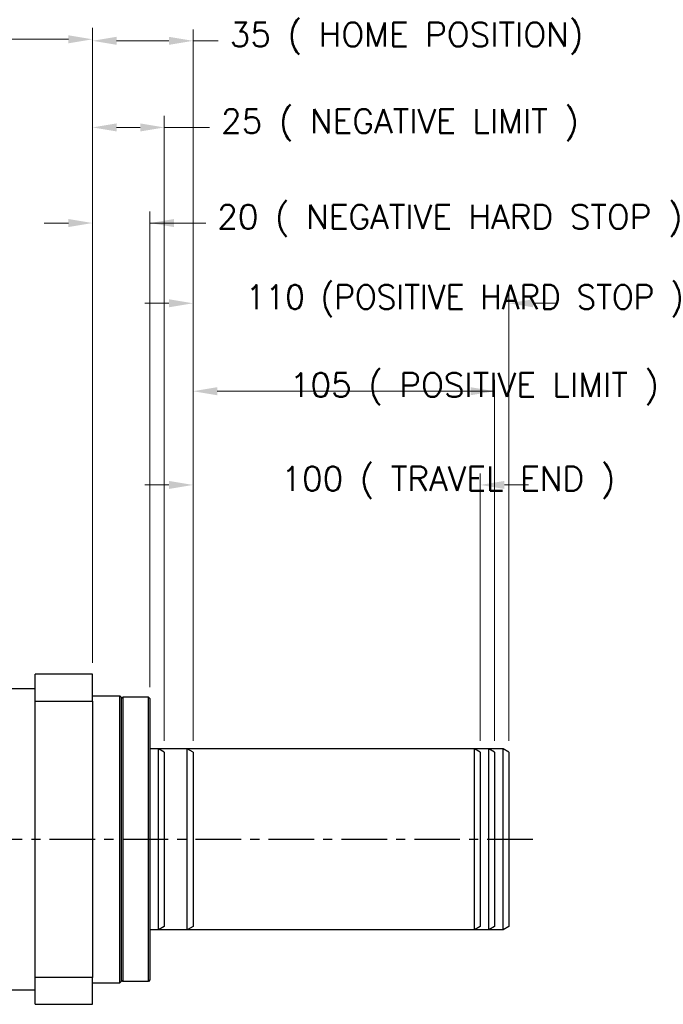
# Model space of a CAD drawing. Extents: x 22980 to 24665, y -7827 to -6639.
# Tile 4 of 20: x 23801 to 24025, y -7460 to -7117. Entities that reach past the tile are written whole.
import ezdxf

# ---------------------------------------------------------------- set-up
doc = ezdxf.new("R2010")
doc.units = 0
doc.header["$LTSCALE"] = 25.4
doc.linetypes.add('CENTER', pattern=[2, 1.25, -0.25, 0.25, -0.25])
doc.layers.get('0').update_dxf_attribs({"linetype": 'CONTINUOUS'})
doc.layers.get('Defpoints').update_dxf_attribs({"linetype": 'CONTINUOUS'})
doc.layers.add('ATA-CENTER', color=133, linetype='CENTER')
doc.layers.add('ATA-DIM', color=252, linetype='CONTINUOUS', lineweight=25)
doc.styles.get("Standard").update_dxf_attribs({"font": 'simplex.shx'})
doc.dimstyles.new('ata_A1', dxfattribs={"dimtxt": 4.2, "dimasz": 4.2, "dimexe": 2, "dimexo": 2, "dimgap": 2, "dimtad": 0, "dimtih": 1, "dimtoh": 1, "dimdec": 6, "dimdsep": 46, "dimtxsty": 'Standard', "dimcen": 0, "dimclrd": 252, "dimclre": 252, "dimclrt": 4, "dimadec": 6, "dimazin": 2, "dimtfac": 1, "dimtdec": 6, "dimtofl": 0, "dimtmove": 0, "dimatfit": 3, "dimfxl": 0, "dimtolj": 1, "dimtzin": 0, "dimlwd": 0, "dimlwe": 0, "dimarcsym": 0})

# ---------------------------------------------------------------- blocks, each defined once
blk = doc.blocks.new('*D19385')
at = {"layer": 'ATA-DIM', "color": 252, "lineweight": 0}
for p, q in [((23860.96, -7367.96), (23860.96, -7242.18)), ((23965.96, -7367.96), (23965.96, -7242.18)), ((23869.36, -7246.18), (23957.56, -7246.18)), ((23965.96, -7246.18), (23890.63, -7246.18))]:
    blk.add_line(p, q, dxfattribs=at)
at = {"layer": 'ATA-DIM', "color": 252}
for points in [[(23869.36, -7244.78), (23869.36, -7247.58), (23860.96, -7246.18)], [(23957.56, -7247.58), (23957.56, -7244.78), (23965.96, -7246.18)]]:
    blk.add_solid(points, dxfattribs=at)
at = {"layer": 'Defpoints', "color": 0}
for p in [(23965.96, -7246.18), (23860.96, -7371.96), (23965.96, -7371.96)]:
    blk.add_point(p, dxfattribs=at)
at = {"layer": 'ATA-DIM', "color": 4, "ltscale": 0.2, "insert": (23894.63, -7239.79), "char_height": 8.4, "attachment_point": 1}
blk.add_mtext('\\A1;105 ( POSITIVE LIMIT )', dxfattribs=at)
blk = doc.blocks.new('*D19383')
at = {"layer": 'ATA-DIM', "color": 252, "lineweight": 0}
for p, q in [((23860.96, -7367.96), (23860.96, -7211.53)), ((23970.96, -7367.96), (23970.96, -7211.53)), ((23852.56, -7215.53), (23844.16, -7215.53)), ((23979.36, -7215.53), (23987.76, -7215.53))]:
    blk.add_line(p, q, dxfattribs=at)
at = {"layer": 'ATA-DIM', "color": 252}
for points in [[(23852.56, -7216.93), (23852.56, -7214.13), (23860.96, -7215.53)], [(23979.36, -7214.13), (23979.36, -7216.93), (23970.96, -7215.53)]]:
    blk.add_solid(points, dxfattribs=at)
at = {"layer": 'Defpoints', "color": 0}
for p in [(23970.96, -7215.53), (23860.96, -7371.96), (23970.96, -7371.96)]:
    blk.add_point(p, dxfattribs=at)
at = {"layer": 'ATA-DIM', "color": 4, "ltscale": 0.2, "insert": (23879.21, -7209.14), "char_height": 8.4, "attachment_point": 1}
blk.add_mtext('\\A1;110 (POSITIVE HARD STOP )', dxfattribs=at)
blk = doc.blocks.new('*D19382')
at = {"layer": 'ATA-DIM', "color": 252, "lineweight": 0}
for p, q in [((23860.96, -7367.96), (23860.96, -7274.83)), ((23960.96, -7367.96), (23960.96, -7274.83)), ((23852.56, -7278.83), (23844.16, -7278.83)), ((23969.36, -7278.83), (23977.76, -7278.83))]:
    blk.add_line(p, q, dxfattribs=at)
at = {"layer": 'ATA-DIM', "color": 252}
for points in [[(23852.56, -7280.23), (23852.56, -7277.43), (23860.96, -7278.83)], [(23969.36, -7277.43), (23969.36, -7280.23), (23960.96, -7278.83)]]:
    blk.add_solid(points, dxfattribs=at)
at = {"layer": 'Defpoints', "color": 0}
for p in [(23960.96, -7278.83), (23860.96, -7371.96), (23960.96, -7371.96)]:
    blk.add_point(p, dxfattribs=at)
at = {"layer": 'ATA-DIM', "color": 4, "ltscale": 0.2, "insert": (23874.39, -7272.44), "char_height": 8.4, "attachment_point": 1}
blk.add_mtext('\\A1;   100 ( TRAVEL END )', dxfattribs=at)
blk = doc.blocks.new('*D19379')
at = {"layer": 'ATA-DIM', "color": 252, "lineweight": 0}
for p, q in [((23825.96, -7340.81), (23825.96, -7183.58)), ((23845.96, -7349.31), (23845.96, -7183.58)), ((23817.56, -7187.58), (23809.16, -7187.58)), ((23845.96, -7187.58), (23865.36, -7187.58)), ((23854.36, -7187.58), (23862.76, -7187.58))]:
    blk.add_line(p, q, dxfattribs=at)
at = {"layer": 'ATA-DIM', "color": 252}
for points in [[(23817.56, -7188.98), (23817.56, -7186.18), (23825.96, -7187.58)], [(23854.36, -7186.18), (23854.36, -7188.98), (23845.96, -7187.58)]]:
    blk.add_solid(points, dxfattribs=at)
at = {"layer": 'Defpoints', "color": 0}
for p in [(23845.96, -7187.58), (23825.96, -7344.81), (23845.96, -7353.31)]:
    blk.add_point(p, dxfattribs=at)
at = {"layer": 'ATA-DIM', "color": 4, "ltscale": 0.2, "insert": (23869.36, -7181.2), "char_height": 8.4, "attachment_point": 1}
blk.add_mtext('\\A1;20 ( NEGATIVE HARD STOP )', dxfattribs=at)
blk = doc.blocks.new('*D19381')
at = {"layer": 'ATA-DIM', "color": 252, "lineweight": 0}
for p, q in [((23825.96, -7340.81), (23825.96, -7120.08)), ((23860.96, -7367.96), (23860.96, -7120.08)), ((23834.36, -7124.08), (23852.56, -7124.08)), ((23860.96, -7124.08), (23869.73, -7124.08))]:
    blk.add_line(p, q, dxfattribs=at)
at = {"layer": 'ATA-DIM', "color": 252}
for points in [[(23834.36, -7122.68), (23834.36, -7125.48), (23825.96, -7124.08)], [(23852.56, -7125.48), (23852.56, -7122.68), (23860.96, -7124.08)]]:
    blk.add_solid(points, dxfattribs=at)
at = {"layer": 'Defpoints', "color": 0}
for p in [(23860.96, -7124.08), (23825.96, -7344.81), (23860.96, -7371.96)]:
    blk.add_point(p, dxfattribs=at)
at = {"layer": 'ATA-DIM', "color": 4, "ltscale": 0.2, "insert": (23873.73, -7117.69), "char_height": 8.4, "attachment_point": 1}
blk.add_mtext('\\A1;35 ( HOME POSITION)', dxfattribs=at)
blk = doc.blocks.new('*D19380')
at = {"layer": 'ATA-DIM', "color": 252, "lineweight": 0}
for p, q in [((23825.96, -7340.81), (23825.96, -7150.26)), ((23850.96, -7367.96), (23850.96, -7150.26)), ((23834.36, -7154.26), (23842.56, -7154.26)), ((23850.96, -7154.26), (23866.71, -7154.26))]:
    blk.add_line(p, q, dxfattribs=at)
at = {"layer": 'ATA-DIM', "color": 252}
for points in [[(23834.36, -7152.86), (23834.36, -7155.66), (23825.96, -7154.26)], [(23842.56, -7155.66), (23842.56, -7152.86), (23850.96, -7154.26)]]:
    blk.add_solid(points, dxfattribs=at)
at = {"layer": 'Defpoints', "color": 0}
for p in [(23850.96, -7154.26), (23825.96, -7344.81), (23850.96, -7371.96)]:
    blk.add_point(p, dxfattribs=at)
at = {"layer": 'ATA-DIM', "color": 4, "ltscale": 0.2, "insert": (23870.71, -7147.88), "char_height": 8.4, "attachment_point": 1}
blk.add_mtext('\\A1;25 ( NEGATIVE LIMIT )', dxfattribs=at)
blk = doc.blocks.new('*D19378')
at = {"layer": 'ATA-DIM', "color": 252, "lineweight": 0}
for p, q in [((23412.96, -7216.81), (23412.96, -7119.56)), ((23825.96, -7340.81), (23825.96, -7119.56)), ((23421.36, -7123.56), (23569.41, -7123.56)), ((23817.56, -7123.56), (23620.33, -7123.56))]:
    blk.add_line(p, q, dxfattribs=at)
at = {"layer": 'ATA-DIM', "color": 252}
for points in [[(23421.36, -7122.16), (23421.36, -7124.96), (23412.96, -7123.56)], [(23817.56, -7124.96), (23817.56, -7122.16), (23825.96, -7123.56)]]:
    blk.add_solid(points, dxfattribs=at)
at = {"layer": 'Defpoints', "color": 0}
for p in [(23825.96, -7123.56), (23412.96, -7220.81), (23825.96, -7344.81)]:
    blk.add_point(p, dxfattribs=at)
at = {"layer": 'ATA-DIM', "color": 4, "ltscale": 0.2, "insert": (23573.41, -7119.36), "char_height": 8.4, "attachment_point": 1}
blk.add_mtext('\\A1;   413', dxfattribs=at)

msp = doc.modelspace()

# ---------------------------------------------------------------- linework, layer by layer
for p, q in [((23825.9601636, -7344.8055321), (23805.9601636, -7344.8055321)), ((23805.9601636, -7354.1521314), (23805.9601636, -7344.8055321)), ((23825.9601636, -7354.1521314), (23825.9601636, -7344.8055321)), ((23753.9601636, -7349.8055321), (23805.9601636, -7349.8055321)), ((23825.9601636, -7352.3055321), (23835.4601636, -7352.3055321)), ((23835.9601636, -7352.8055321), (23835.4601636, -7352.3055321)), ((23835.4601636, -7452.3055321), (23835.4601636, -7352.3055321)), ((23805.9601636, -7354.1521314), (23825.9601636, -7354.1521314)), ((23805.9601636, -7450.4589328), (23805.9601636, -7354.1521314)), ((23825.9601636, -7354.1521314), (23825.9601636, -7450.4589328)), ((23835.9601636, -7353.3055321), (23836.4601636, -7352.8055321)), ((23835.9601636, -7352.8055321), (23835.9601636, -7451.8055321)), ((23845.4601636, -7352.8055321), (23836.4601636, -7352.8055321)), ((23836.4601636, -7352.8055321), (23836.4601636, -7451.8055321)), ((23845.9601636, -7353.3055321), (23845.4601636, -7352.8055321)), ((23845.4601636, -7451.8055321), (23845.4601636, -7352.8055321)), ((23845.9601636, -7353.3055321), (23845.9601636, -7451.3055321)), ((23858.9601636, -7370.8055321), (23845.9601636, -7370.8055321)), ((23858.9601636, -7433.8055321), (23858.9601636, -7370.8055321)), ((23860.9601636, -7371.9602326), (23858.9601636, -7370.8055321)), ((23860.9601636, -7371.9602326), (23860.9601636, -7432.6508315)), ((23858.9601636, -7433.8055321), (23845.9601636, -7433.8055321)), ((23860.9601636, -7432.6508315), (23858.9601636, -7433.8055321)), ((23825.9601636, -7450.4589328), (23805.9601636, -7450.4589328)), ((23805.9601636, -7459.8055321), (23805.9601636, -7450.4589328)), ((23825.9601636, -7459.8055321), (23825.9601636, -7450.4589328)), ((23835.9601636, -7451.8055321), (23835.4601636, -7452.3055321)), ((23835.9601636, -7451.3055321), (23836.4601636, -7451.8055321)), ((23845.4601636, -7451.8055321), (23836.4601636, -7451.8055321)), ((23845.9601636, -7451.3055321), (23845.4601636, -7451.8055321)), ((23753.9601636, -7454.8055321), (23805.9601636, -7454.8055321)), ((23825.9601636, -7452.3055321), (23835.4601636, -7452.3055321)), ((23805.9601636, -7459.8055321), (23825.9601636, -7459.8055321))]:
    msp.add_line(p, q)
at = {"color": 251}
for p, q in [((23958.9601636, -7370.8055321), (23845.9601636, -7370.8055321)), ((23958.9601636, -7370.8055321), (23845.9601636, -7370.8055321)), ((23850.9601636, -7371.9602326), (23848.9601636, -7370.8055321)), ((23848.9601636, -7433.8055321), (23848.9601636, -7370.8055321)), ((23850.9601636, -7371.9602326), (23850.9601636, -7432.6508315)), ((23968.9601636, -7370.8055321), (23895.9601636, -7370.8055321)), ((23960.9601636, -7371.9602326), (23958.9601636, -7370.8055321)), ((23958.9601636, -7433.8055321), (23958.9601636, -7370.8055321)), ((23960.9601636, -7371.9602326), (23960.9601636, -7432.6508315)), ((23965.9601636, -7371.9602326), (23963.9601636, -7370.8055321)), ((23963.9601636, -7433.8055321), (23963.9601636, -7370.8055321)), ((23965.9601636, -7371.9602326), (23965.9601636, -7432.6508315)), ((23970.9601636, -7371.9602326), (23968.9601636, -7370.8055321)), ((23968.9601636, -7433.8055321), (23968.9601636, -7370.8055321)), ((23970.9601636, -7371.9602326), (23970.9601636, -7432.6508315)), ((23958.9601636, -7433.8055321), (23845.9601636, -7433.8055321)), ((23958.9601636, -7433.8055321), (23845.9601636, -7433.8055321)), ((23850.9601636, -7432.6508315), (23848.9601636, -7433.8055321)), ((23968.9601636, -7433.8055321), (23895.9601636, -7433.8055321)), ((23960.9601636, -7432.6508315), (23958.9601636, -7433.8055321)), ((23965.9601636, -7432.6508315), (23963.9601636, -7433.8055321)), ((23970.9601636, -7432.6508315), (23968.9601636, -7433.8055321))]:
    msp.add_line(p, q, dxfattribs=at)
at = {"layer": 'ATA-CENTER', "ltscale": 0.5}
msp.add_line((23430.0165355, -7402.3055321), (23981.0948111, -7402.3055321), dxfattribs=at)

# ---------------------------------------------------------------- dimensions: what is measured, and where the dimension line sits
at = {"layer": 'ATA-DIM'}
for base, p1, p2, text, override, picture, middle in [((23860.9601636, -7124.0783381), (23825.9601636, -7344.8055321), (23860.9601636, -7371.9602326), '<> ( HOME POSITION)', {"dimscale": 2, "dimdec": 3, "dimtfac": 0.857143, "dimtdec": 2}, '*D19381', (23942.9460828, -7124.0783381)), ((23825.9601636, -7123.5586385), (23412.9601636, -7220.8055321), (23825.9601636, -7344.8055321), '   <>', {"dimscale": 2, "dimdec": 3, "dimpost": '', "dimtol": 0, "dimlim": 0, "dimtp": 0, "dimtm": 0, "dimtfac": 0.857143, "dimtdec": 2, "dimtolj": 1, "dimtzin": 0}, '*D19378', (23594.8727272, -7123.5586385)), ((23850.9601636, -7154.2641615), (23825.9601636, -7344.8055321), (23850.9601636, -7371.9602326), '<> ( NEGATIVE LIMIT )', {"dimscale": 2, "dimdec": 3, "dimtfac": 0.857143, "dimtdec": 2}, '*D19380', (23943.0778643, -7154.2641615)), ((23845.9601636, -7187.5845069), (23825.9601636, -7344.8055321), (23845.9601636, -7353.3055321), '<> ( NEGATIVE HARD STOP )', {"dimscale": 2, "dimdec": 3, "dimtfac": 0.857143, "dimtdec": 2}, '*D19379', (23963.8566606, -7187.5845069)), ((23970.9601636, -7215.5267428), (23860.9601636, -7371.9602326), (23970.9601636, -7371.9602326), '<> (POSITIVE HARD STOP )', {"dimscale": 2, "dimdec": 3, "dimtol": 0, "dimlim": 0, "dimtp": 0, "dimtm": 0, "dimtfac": 0.857143, "dimtdec": 2, "dimtolj": 1, "dimtzin": 0}, '*D19383', (23969.633623, -7215.5267428)), ((23965.9601636, -7246.1773193), (23860.9601636, -7371.9602326), (23965.9601636, -7371.9602326), '<> ( POSITIVE LIMIT )', {"dimscale": 2, "dimdec": 3, "dimtfac": 0.857143, "dimtdec": 2}, '*D19385', (23967.5376761, -7246.1773193)), ((23960.9601636, -7278.8260699), (23860.9601636, -7371.9602326), (23960.9601636, -7371.9602326), '   <> ( TRAVEL END )', {"dimscale": 2, "dimdec": 3, "dimpost": '', "dimtfac": 0.857143, "dimtdec": 2}, '*D19382', (23952.342061, -7278.8260699))]:
    dim = msp.add_linear_dim(base=base, p1=p1, p2=p2, angle=180, text=text, dimstyle='ata_A1', override=override, dxfattribs=at)
    dim.commit()
    dim.dimension.update_dxf_attribs({"geometry": picture, "text_midpoint": middle, "dimtype": 160})

doc.saveas('drawing.dxf')
